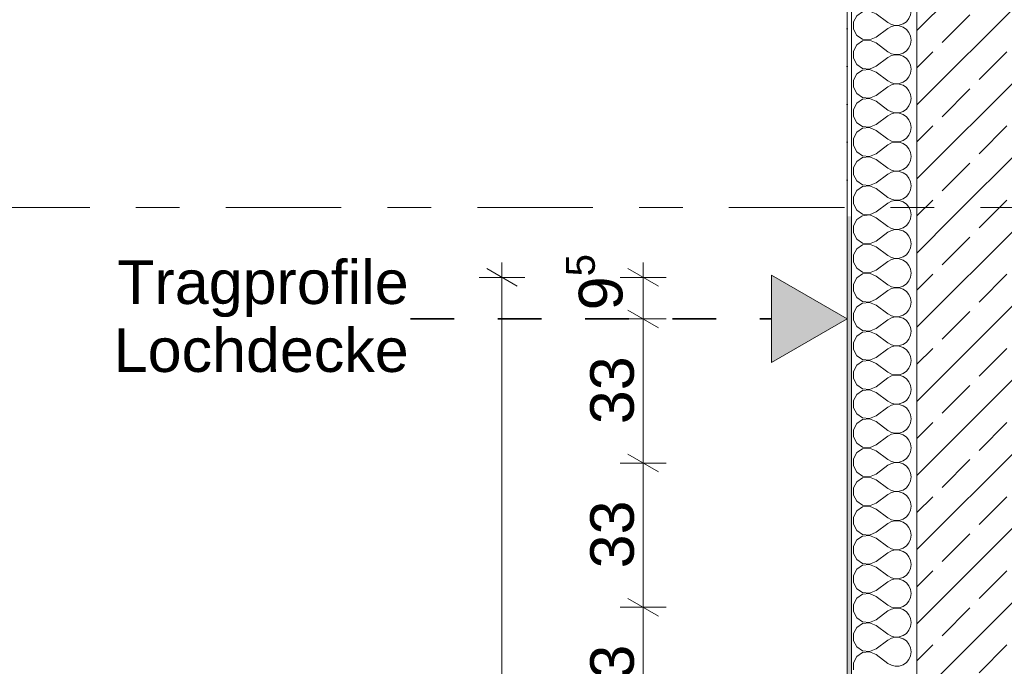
# Model space of a CAD drawing. Header units: metres. Extents: x -3.6 to 84.5, y -11 to 16.8.
# Tile 10 of 256: x -2.1 to 0.2, y 4.3 to 5.8. Entities that reach past the tile are written whole.
import ezdxf

# ---------------------------------------------------------------- set-up
doc = ezdxf.new("R2010")
doc.units = ezdxf.units.M
doc.header["$MEASUREMENT"] = 0
doc.linetypes.add('Achse', pattern=[0.2, 0.1, -0.05, 0, -0.05])
doc.linetypes.add('Strichlinie doppelt', pattern=[0.546806, 0.264583, -0.105833, 0.070556, -0.105833])
for name, color, linetype in [('154 - Bemaßung_ Beschriftung.Ausbau - Deckenspiegel', 7, 'Continuous'), ('451 - Universal.Achsen Raster', 7, 'Continuous'), ('604 - Struktur.Wand Aussen', 7, 'Continuous'), ('Neubau_154 - Bemaßung_ Beschriftung.Ausbau - Deckenspiegel', 7, 'Continuous'), ('Neubau_651 - Abdeckung.Decke abgehängt_ bekleidet', 7, 'Continuous')]:
    doc.layers.add(name, color=color, linetype=linetype)
doc.styles.add('ERSTELLTER_STIL_2', font='txt')
doc.dimstyles.new('ERSTELLTER_STIL__1', dxfattribs={"dimtxt": 0.1, "dimasz": 0.0532, "dimexe": 0.18, "dimexo": 0.0625, "dimgap": 0, "dimtad": 1, "dimzin": 0, "dimdsep": 46, "dimtxsty": 'ERSTELLTER_STIL_2', "dimblk": 'ARROWHEAD_2', "dimblk1": 'ARROWHEAD_2', "dimblk2": 'ARROWHEAD_2', "dimcen": 0.09, "dimse1": 1, "dimse2": 1, "dimclrd": 7, "dimclre": 7, "dimclrt": 7, "dimazin": 0, "dimtfac": 1, "dimtdec": 4, "dimtmove": 0, "dimatfit": 3, "dimfxl": 1, "dimtolj": 1, "dimtzin": 0, "dimarcsym": 0})
doc.dimstyles.new('ERSTELLTER_STIL__3', dxfattribs={"dimtxt": 0.1, "dimasz": 0.0532, "dimexe": 0.18, "dimexo": 0.0625, "dimgap": 0, "dimtad": 1, "dimzin": 0, "dimdsep": 46, "dimtxsty": 'ERSTELLTER_STIL_2', "dimblk": 'ARROWHEAD_2', "dimblk1": 'ARROWHEAD_2', "dimblk2": 'ARROWHEAD_2', "dimcen": 0.09, "dimse1": 1, "dimse2": 1, "dimclrd": 7, "dimclre": 7, "dimclrt": 7, "dimazin": 0, "dimtfac": 1, "dimtdec": 4, "dimtmove": 2, "dimatfit": 3, "dimfxl": 1, "dimtolj": 1, "dimtzin": 0, "dimarcsym": 0})
pattern_1 = [(0, (0, 0), (0, 0.0866025), [0, -0.05]), (0, (0.025, 0.0433), (0, 0.0866025), [0, -0.05])]
pattern_2 = [(45, (0, 0), (-0.0848528, 0.0848528), []), (45, (-0.04243, 0.04243), (-0.0848528, 0.0848528), [0.09, -0.03])]

# ---------------------------------------------------------------- blocks, each defined once
blk = doc.blocks.new('*X15')
at = {"layer": '604 - Struktur.Wand Aussen', "color": 7, "linetype": 'Continuous', "lineweight": 5}
for p, q in [((-0.1416, 5.33), (-0.153, 5.3224)), ((-0.1083, 5.3267), (-0.1162, 5.33)), ((-0.1083, 5.3267), (-0.0817, 5.3067)), ((-0.0333, 5.3158), (-0.0296, 5.3242)), ((-0.0296, 5.3242), (-0.0288, 5.33)), ((-0.153, 5.3224), (-0.1607, 5.3081)), ((-0.1607, 5.3081), (-0.1607, 5.2919)), ((-0.0817, 5.3067), (-0.0736, 5.3022)), ((-0.0736, 5.3022), (-0.0647, 5.3001)), ((-0.0555, 5.3006), (-0.0468, 5.3035)), ((-0.0468, 5.3035), (-0.0392, 5.3087)), ((-0.0392, 5.3087), (-0.0333, 5.3158)), ((-0.1607, 5.2919), (-0.153, 5.2776)), ((-0.1083, 5.2733), (-0.0817, 5.2933)), ((-0.0736, 5.2978), (-0.0817, 5.2933)), ((-0.0647, 5.2999), (-0.0736, 5.2978)), ((-0.0647, 5.3001), (-0.0555, 5.3006)), ((-0.0555, 5.2994), (-0.0647, 5.2999)), ((-0.0468, 5.2965), (-0.0555, 5.2994)), ((-0.0392, 5.2913), (-0.0468, 5.2965)), ((-0.0333, 5.2842), (-0.0392, 5.2913)), ((-0.0296, 5.2758), (-0.0333, 5.2842)), ((-0.153, 5.2558), (-0.1607, 5.2415)), ((-0.153, 5.2776), (-0.1395, 5.2686)), ((-0.1395, 5.2648), (-0.153, 5.2558)), ((-0.1395, 5.2686), (-0.1233, 5.267)), ((-0.1233, 5.2663), (-0.1395, 5.2648)), ((-0.1233, 5.267), (-0.1083, 5.2733)), ((-0.1083, 5.26), (-0.1233, 5.2663)), ((-0.1083, 5.26), (-0.0817, 5.24)), ((-0.0333, 5.2491), (-0.0296, 5.2576)), ((-0.0283, 5.2667), (-0.0296, 5.2758)), ((-0.0296, 5.2576), (-0.0283, 5.2667)), ((-0.1607, 5.2415), (-0.1607, 5.2252)), ((-0.0817, 5.24), (-0.0736, 5.2355)), ((-0.0736, 5.2355), (-0.0647, 5.2335)), ((-0.0647, 5.2332), (-0.0736, 5.2311)), ((-0.0647, 5.2335), (-0.0555, 5.2339)), ((-0.0555, 5.2328), (-0.0647, 5.2332)), ((-0.0555, 5.2339), (-0.0468, 5.2369)), ((-0.0468, 5.2369), (-0.0392, 5.2421)), ((-0.0392, 5.2421), (-0.0333, 5.2491)), ((-0.1607, 5.2252), (-0.153, 5.2109)), ((-0.153, 5.2109), (-0.1395, 5.2019)), ((-0.1083, 5.2067), (-0.0817, 5.2267)), ((-0.0736, 5.2311), (-0.0817, 5.2267)), ((-0.0468, 5.2298), (-0.0555, 5.2328)), ((-0.0392, 5.2246), (-0.0468, 5.2298)), ((-0.0333, 5.2175), (-0.0392, 5.2246)), ((-0.0296, 5.2091), (-0.0333, 5.2175)), ((-0.153, 5.1891), (-0.1607, 5.1748)), ((-0.1395, 5.1981), (-0.153, 5.1891)), ((-0.1395, 5.2019), (-0.1233, 5.2004)), ((-0.1233, 5.1996), (-0.1395, 5.1981)), ((-0.1233, 5.2004), (-0.1083, 5.2067)), ((-0.1083, 5.1933), (-0.1233, 5.1996)), ((-0.1083, 5.1933), (-0.0817, 5.1733)), ((-0.0333, 5.1825), (-0.0296, 5.1909)), ((-0.0283, 5.2), (-0.0296, 5.2091)), ((-0.0296, 5.1909), (-0.0283, 5.2)), ((-0.1607, 5.1748), (-0.1607, 5.1585)), ((-0.0817, 5.1733), (-0.0736, 5.1689)), ((-0.0736, 5.1689), (-0.0647, 5.1668)), ((-0.0647, 5.1665), (-0.0736, 5.1645)), ((-0.0647, 5.1668), (-0.0555, 5.1672)), ((-0.0555, 5.1661), (-0.0647, 5.1665)), ((-0.0555, 5.1672), (-0.0468, 5.1702)), ((-0.0468, 5.1631), (-0.0555, 5.1661)), ((-0.0468, 5.1702), (-0.0392, 5.1754)), ((-0.0392, 5.1754), (-0.0333, 5.1825)), ((-0.1607, 5.1585), (-0.153, 5.1442)), ((-0.153, 5.1442), (-0.1395, 5.1352)), ((-0.1083, 5.14), (-0.0817, 5.16)), ((-0.0736, 5.1645), (-0.0817, 5.16)), ((-0.0392, 5.1579), (-0.0468, 5.1631)), ((-0.0333, 5.1509), (-0.0392, 5.1579)), ((-0.0296, 5.1424), (-0.0333, 5.1509)), ((-0.153, 5.1224), (-0.1607, 5.1081)), ((-0.1395, 5.1314), (-0.153, 5.1224)), ((-0.1395, 5.1352), (-0.1233, 5.1337)), ((-0.1233, 5.133), (-0.1395, 5.1314)), ((-0.1233, 5.1337), (-0.1083, 5.14)), ((-0.1083, 5.1267), (-0.1233, 5.133)), ((-0.1083, 5.1267), (-0.0817, 5.1067)), ((-0.0333, 5.1158), (-0.0296, 5.1242)), ((-0.0283, 5.1333), (-0.0296, 5.1424)), ((-0.0296, 5.1242), (-0.0283, 5.1333)), ((-0.1607, 5.1081), (-0.1607, 5.0919)), ((-0.0817, 5.1067), (-0.0736, 5.1022)), ((-0.0736, 5.0978), (-0.0817, 5.0933)), ((-0.0736, 5.1022), (-0.0647, 5.1001)), ((-0.0647, 5.0999), (-0.0736, 5.0978)), ((-0.0647, 5.1001), (-0.0555, 5.1006)), ((-0.0555, 5.0994), (-0.0647, 5.0999)), ((-0.0555, 5.1006), (-0.0468, 5.1035)), ((-0.0468, 5.0965), (-0.0555, 5.0994)), ((-0.0468, 5.1035), (-0.0392, 5.1087)), ((-0.0392, 5.1087), (-0.0333, 5.1158)), ((-0.1607, 5.0919), (-0.153, 5.0776)), ((-0.153, 5.0776), (-0.1395, 5.0686)), ((-0.1083, 5.0733), (-0.0817, 5.0933)), ((-0.0392, 5.0913), (-0.0468, 5.0965)), ((-0.0333, 5.0842), (-0.0392, 5.0913)), ((-0.0296, 5.0758), (-0.0333, 5.0842)), ((-0.0283, 5.0667), (-0.0296, 5.0758)), ((-0.153, 5.0558), (-0.1607, 5.0415)), ((-0.1395, 5.0648), (-0.153, 5.0558)), ((-0.1395, 5.0686), (-0.1233, 5.067)), ((-0.1233, 5.0663), (-0.1395, 5.0648)), ((-0.1233, 5.067), (-0.1083, 5.0733)), ((-0.1083, 5.06), (-0.1233, 5.0663)), ((-0.1083, 5.06), (-0.0817, 5.04)), ((-0.0333, 5.0491), (-0.0296, 5.0576)), ((-0.0296, 5.0576), (-0.0283, 5.0667)), ((-0.1607, 5.0415), (-0.1607, 5.0252)), ((-0.0817, 5.04), (-0.0736, 5.0355)), ((-0.0736, 5.0311), (-0.0817, 5.0267)), ((-0.0736, 5.0355), (-0.0647, 5.0335)), ((-0.0647, 5.0332), (-0.0736, 5.0311)), ((-0.0647, 5.0335), (-0.0555, 5.0339)), ((-0.0555, 5.0328), (-0.0647, 5.0332)), ((-0.0555, 5.0339), (-0.0468, 5.0369)), ((-0.0468, 5.0298), (-0.0555, 5.0328)), ((-0.0468, 5.0369), (-0.0392, 5.0421)), ((-0.0392, 5.0421), (-0.0333, 5.0491)), ((-0.1607, 5.0252), (-0.153, 5.0109)), ((-0.153, 5.0109), (-0.1395, 5.0019)), ((-0.1083, 5.0067), (-0.0817, 5.0267)), ((-0.0392, 5.0246), (-0.0468, 5.0298)), ((-0.0333, 5.0175), (-0.0392, 5.0246)), ((-0.0296, 5.0091), (-0.0333, 5.0175)), ((-0.0283, 5), (-0.0296, 5.0091)), ((-0.153, 4.9891), (-0.1607, 4.9748)), ((-0.1395, 4.9981), (-0.153, 4.9891)), ((-0.1395, 5.0019), (-0.1233, 5.0004)), ((-0.1233, 4.9996), (-0.1395, 4.9981)), ((-0.1233, 5.0004), (-0.1083, 5.0067)), ((-0.1083, 4.9933), (-0.1233, 4.9996)), ((-0.1083, 4.9933), (-0.0817, 4.9733)), ((-0.0333, 4.9825), (-0.0296, 4.9909)), ((-0.0296, 4.9909), (-0.0283, 5)), ((-0.1607, 4.9748), (-0.1607, 4.9585)), ((-0.0817, 4.9733), (-0.0736, 4.9689)), ((-0.0736, 4.9645), (-0.0817, 4.96)), ((-0.0736, 4.9689), (-0.0647, 4.9668)), ((-0.0647, 4.9665), (-0.0736, 4.9645)), ((-0.0647, 4.9668), (-0.0555, 4.9672)), ((-0.0555, 4.9661), (-0.0647, 4.9665)), ((-0.0555, 4.9672), (-0.0468, 4.9702)), ((-0.0468, 4.9631), (-0.0555, 4.9661)), ((-0.0468, 4.9702), (-0.0392, 4.9754)), ((-0.0392, 4.9579), (-0.0468, 4.9631)), ((-0.0392, 4.9754), (-0.0333, 4.9825)), ((-0.1607, 4.9585), (-0.153, 4.9442)), ((-0.153, 4.9442), (-0.1395, 4.9352)), ((-0.1233, 4.9337), (-0.1083, 4.94)), ((-0.1083, 4.94), (-0.0817, 4.96)), ((-0.0333, 4.9509), (-0.0392, 4.9579)), ((-0.0296, 4.9424), (-0.0333, 4.9509)), ((-0.0283, 4.9333), (-0.0296, 4.9424)), ((-0.153, 4.9224), (-0.1607, 4.9081)), ((-0.1395, 4.9314), (-0.153, 4.9224)), ((-0.1395, 4.9352), (-0.1233, 4.9337)), ((-0.1233, 4.933), (-0.1395, 4.9314)), ((-0.1083, 4.9267), (-0.1233, 4.933)), ((-0.1083, 4.9267), (-0.0817, 4.9067)), ((-0.0333, 4.9158), (-0.0296, 4.9242)), ((-0.0296, 4.9242), (-0.0283, 4.9333)), ((-0.1607, 4.9081), (-0.1607, 4.8919)), ((-0.0817, 4.9067), (-0.0736, 4.9022)), ((-0.0736, 4.8978), (-0.0817, 4.8933)), ((-0.0736, 4.9022), (-0.0647, 4.9001)), ((-0.0647, 4.8999), (-0.0736, 4.8978)), ((-0.0647, 4.9001), (-0.0555, 4.9006)), ((-0.0555, 4.8994), (-0.0647, 4.8999)), ((-0.0555, 4.9006), (-0.0468, 4.9035)), ((-0.0468, 4.8965), (-0.0555, 4.8994)), ((-0.0468, 4.9035), (-0.0392, 4.9087)), ((-0.0392, 4.8913), (-0.0468, 4.8965)), ((-0.0392, 4.9087), (-0.0333, 4.9158)), ((-0.1607, 4.8919), (-0.153, 4.8776)), ((-0.153, 4.8776), (-0.1395, 4.8686)), ((-0.1233, 4.867), (-0.1083, 4.8733)), ((-0.1083, 4.8733), (-0.0817, 4.8933)), ((-0.0333, 4.8842), (-0.0392, 4.8913)), ((-0.0296, 4.8758), (-0.0333, 4.8842)), ((-0.0283, 4.8667), (-0.0296, 4.8758)), ((-0.153, 4.8558), (-0.1607, 4.8415)), ((-0.1395, 4.8648), (-0.153, 4.8558)), ((-0.1395, 4.8686), (-0.1233, 4.867)), ((-0.1233, 4.8663), (-0.1395, 4.8648)), ((-0.1083, 4.86), (-0.1233, 4.8663)), ((-0.1083, 4.86), (-0.0817, 4.84)), ((-0.0333, 4.8491), (-0.0296, 4.8576)), ((-0.0296, 4.8576), (-0.0283, 4.8667)), ((-0.1607, 4.8415), (-0.1607, 4.8252)), ((-0.0817, 4.84), (-0.0736, 4.8355)), ((-0.0736, 4.8311), (-0.0817, 4.8267)), ((-0.0736, 4.8355), (-0.0647, 4.8335)), ((-0.0647, 4.8332), (-0.0736, 4.8311)), ((-0.0647, 4.8335), (-0.0555, 4.8339)), ((-0.0555, 4.8328), (-0.0647, 4.8332)), ((-0.0555, 4.8339), (-0.0468, 4.8369)), ((-0.0468, 4.8298), (-0.0555, 4.8328)), ((-0.0468, 4.8369), (-0.0392, 4.8421)), ((-0.0392, 4.8246), (-0.0468, 4.8298)), ((-0.0392, 4.8421), (-0.0333, 4.8491)), ((-0.1607, 4.8252), (-0.153, 4.8109)), ((-0.153, 4.8109), (-0.1395, 4.8019)), ((-0.1233, 4.8004), (-0.1083, 4.8067)), ((-0.1083, 4.8067), (-0.0817, 4.8267)), ((-0.0333, 4.8175), (-0.0392, 4.8246)), ((-0.0296, 4.8091), (-0.0333, 4.8175)), ((-0.0283, 4.8), (-0.0296, 4.8091)), ((-0.153, 4.7891), (-0.1607, 4.7748)), ((-0.1395, 4.7981), (-0.153, 4.7891)), ((-0.1395, 4.8019), (-0.1233, 4.8004)), ((-0.1233, 4.7996), (-0.1395, 4.7981)), ((-0.1083, 4.7933), (-0.1233, 4.7996)), ((-0.1083, 4.7933), (-0.0817, 4.7733)), ((-0.0392, 4.7754), (-0.0333, 4.7825)), ((-0.0333, 4.7825), (-0.0296, 4.7909)), ((-0.0296, 4.7909), (-0.0283, 4.8)), ((-0.1607, 4.7748), (-0.1607, 4.7585)), ((-0.1083, 4.74), (-0.0817, 4.76)), ((-0.0817, 4.7733), (-0.0736, 4.7689)), ((-0.0736, 4.7645), (-0.0817, 4.76)), ((-0.0736, 4.7689), (-0.0647, 4.7668)), ((-0.0647, 4.7665), (-0.0736, 4.7645)), ((-0.0647, 4.7668), (-0.0555, 4.7672)), ((-0.0555, 4.7661), (-0.0647, 4.7665)), ((-0.0555, 4.7672), (-0.0468, 4.7702)), ((-0.0468, 4.7631), (-0.0555, 4.7661)), ((-0.0468, 4.7702), (-0.0392, 4.7754)), ((-0.0392, 4.7579), (-0.0468, 4.7631)), ((-0.1607, 4.7585), (-0.153, 4.7442)), ((-0.153, 4.7442), (-0.1395, 4.7352)), ((-0.1233, 4.7337), (-0.1083, 4.74)), ((-0.0333, 4.7509), (-0.0392, 4.7579)), ((-0.0296, 4.7424), (-0.0333, 4.7509)), ((-0.0283, 4.7333), (-0.0296, 4.7424)), ((-0.153, 4.7224), (-0.1607, 4.7081)), ((-0.1395, 4.7314), (-0.153, 4.7224)), ((-0.1395, 4.7352), (-0.1233, 4.7337)), ((-0.1233, 4.733), (-0.1395, 4.7314)), ((-0.1083, 4.7267), (-0.1233, 4.733)), ((-0.1083, 4.7267), (-0.0817, 4.7067)), ((-0.0392, 4.7087), (-0.0333, 4.7158)), ((-0.0333, 4.7158), (-0.0296, 4.7242)), ((-0.0296, 4.7242), (-0.0283, 4.7333)), ((-0.1607, 4.7081), (-0.1607, 4.6919)), ((-0.1607, 4.6919), (-0.153, 4.6776)), ((-0.1083, 4.6733), (-0.0817, 4.6933)), ((-0.0817, 4.7067), (-0.0736, 4.7022)), ((-0.0736, 4.6978), (-0.0817, 4.6933)), ((-0.0736, 4.7022), (-0.0647, 4.7001)), ((-0.0647, 4.6999), (-0.0736, 4.6978)), ((-0.0647, 4.7001), (-0.0555, 4.7006)), ((-0.0555, 4.6994), (-0.0647, 4.6999)), ((-0.0555, 4.7006), (-0.0468, 4.7035)), ((-0.0468, 4.6965), (-0.0555, 4.6994)), ((-0.0468, 4.7035), (-0.0392, 4.7087)), ((-0.0392, 4.6913), (-0.0468, 4.6965)), ((-0.153, 4.6776), (-0.1395, 4.6686)), ((-0.1233, 4.667), (-0.1083, 4.6733)), ((-0.0333, 4.6842), (-0.0392, 4.6913)), ((-0.0296, 4.6758), (-0.0333, 4.6842)), ((-0.0283, 4.6667), (-0.0296, 4.6758)), ((-0.153, 4.6558), (-0.1607, 4.6415)), ((-0.1395, 4.6648), (-0.153, 4.6558)), ((-0.1395, 4.6686), (-0.1233, 4.667)), ((-0.1233, 4.6663), (-0.1395, 4.6648)), ((-0.1083, 4.66), (-0.1233, 4.6663)), ((-0.1083, 4.66), (-0.0817, 4.64)), ((-0.0392, 4.6421), (-0.0333, 4.6491)), ((-0.0333, 4.6491), (-0.0296, 4.6576)), ((-0.0296, 4.6576), (-0.0283, 4.6667)), ((-0.1607, 4.6415), (-0.1607, 4.6252)), ((-0.1607, 4.6252), (-0.153, 4.6109)), ((-0.1083, 4.6067), (-0.0817, 4.6267)), ((-0.0817, 4.64), (-0.0736, 4.6355)), ((-0.0736, 4.6311), (-0.0817, 4.6267)), ((-0.0736, 4.6355), (-0.0647, 4.6335)), ((-0.0647, 4.6332), (-0.0736, 4.6311)), ((-0.0647, 4.6335), (-0.0555, 4.6339)), ((-0.0555, 4.6328), (-0.0647, 4.6332)), ((-0.0555, 4.6339), (-0.0468, 4.6369)), ((-0.0468, 4.6298), (-0.0555, 4.6328)), ((-0.0468, 4.6369), (-0.0392, 4.6421)), ((-0.0392, 4.6246), (-0.0468, 4.6298)), ((-0.0333, 4.6175), (-0.0392, 4.6246)), ((-0.153, 4.6109), (-0.1395, 4.6019)), ((-0.1395, 4.6019), (-0.1233, 4.6004)), ((-0.1233, 4.6004), (-0.1083, 4.6067)), ((-0.0296, 4.6091), (-0.0333, 4.6175)), ((-0.0283, 4.6), (-0.0296, 4.6091)), ((-0.153, 4.5891), (-0.1607, 4.5748)), ((-0.1395, 4.5981), (-0.153, 4.5891)), ((-0.1233, 4.5996), (-0.1395, 4.5981)), ((-0.1083, 4.5933), (-0.1233, 4.5996)), ((-0.1083, 4.5933), (-0.0817, 4.5733)), ((-0.0392, 4.5754), (-0.0333, 4.5825)), ((-0.0333, 4.5825), (-0.0296, 4.5909)), ((-0.0296, 4.5909), (-0.0283, 4.6)), ((-0.1607, 4.5748), (-0.1607, 4.5585)), ((-0.1607, 4.5585), (-0.153, 4.5442)), ((-0.1083, 4.54), (-0.0817, 4.56)), ((-0.0817, 4.5733), (-0.0736, 4.5689)), ((-0.0736, 4.5645), (-0.0817, 4.56)), ((-0.0736, 4.5689), (-0.0647, 4.5668)), ((-0.0647, 4.5665), (-0.0736, 4.5645)), ((-0.0647, 4.5668), (-0.0555, 4.5672)), ((-0.0555, 4.5661), (-0.0647, 4.5665)), ((-0.0555, 4.5672), (-0.0468, 4.5702)), ((-0.0468, 4.5631), (-0.0555, 4.5661)), ((-0.0468, 4.5702), (-0.0392, 4.5754)), ((-0.0392, 4.5579), (-0.0468, 4.5631)), ((-0.0333, 4.5509), (-0.0392, 4.5579)), ((-0.153, 4.5442), (-0.1395, 4.5352)), ((-0.1395, 4.5352), (-0.1233, 4.5337)), ((-0.1233, 4.5337), (-0.1083, 4.54)), ((-0.0296, 4.5424), (-0.0333, 4.5509)), ((-0.0283, 4.5333), (-0.0296, 4.5424)), ((-0.153, 4.5224), (-0.1607, 4.5081)), ((-0.1395, 4.5314), (-0.153, 4.5224)), ((-0.1233, 4.533), (-0.1395, 4.5314)), ((-0.1083, 4.5267), (-0.1233, 4.533)), ((-0.1083, 4.5267), (-0.0817, 4.5067)), ((-0.0392, 4.5087), (-0.0333, 4.5158)), ((-0.0333, 4.5158), (-0.0296, 4.5242)), ((-0.0296, 4.5242), (-0.0283, 4.5333)), ((-0.1607, 4.5081), (-0.1607, 4.4919)), ((-0.1607, 4.4919), (-0.153, 4.4776)), ((-0.1083, 4.4733), (-0.0817, 4.4933)), ((-0.0817, 4.5067), (-0.0736, 4.5022)), ((-0.0736, 4.4978), (-0.0817, 4.4933)), ((-0.0736, 4.5022), (-0.0647, 4.5001)), ((-0.0647, 4.4999), (-0.0736, 4.4978)), ((-0.0647, 4.5001), (-0.0555, 4.5006)), ((-0.0555, 4.4994), (-0.0647, 4.4999)), ((-0.0555, 4.5006), (-0.0468, 4.5035)), ((-0.0468, 4.4965), (-0.0555, 4.4994)), ((-0.0468, 4.5035), (-0.0392, 4.5087)), ((-0.0392, 4.4913), (-0.0468, 4.4965)), ((-0.0333, 4.4842), (-0.0392, 4.4913)), ((-0.153, 4.4776), (-0.1395, 4.4686)), ((-0.1395, 4.4686), (-0.1233, 4.467)), ((-0.1233, 4.4663), (-0.1395, 4.4648)), ((-0.1233, 4.467), (-0.1083, 4.4733)), ((-0.1083, 4.46), (-0.1233, 4.4663)), ((-0.0296, 4.4758), (-0.0333, 4.4842)), ((-0.0283, 4.4667), (-0.0296, 4.4758)), ((-0.0296, 4.4576), (-0.0283, 4.4667)), ((-0.153, 4.4558), (-0.1607, 4.4415)), ((-0.1395, 4.4648), (-0.153, 4.4558)), ((-0.1083, 4.46), (-0.0817, 4.44)), ((-0.0392, 4.4421), (-0.0333, 4.4491)), ((-0.0333, 4.4491), (-0.0296, 4.4576)), ((-0.1607, 4.4415), (-0.1607, 4.4252)), ((-0.1607, 4.4252), (-0.153, 4.4109)), ((-0.1083, 4.4067), (-0.0817, 4.4267)), ((-0.0817, 4.44), (-0.0736, 4.4355)), ((-0.0736, 4.4311), (-0.0817, 4.4267)), ((-0.0736, 4.4355), (-0.0647, 4.4335)), ((-0.0647, 4.4332), (-0.0736, 4.4311)), ((-0.0647, 4.4335), (-0.0555, 4.4339)), ((-0.0555, 4.4328), (-0.0647, 4.4332)), ((-0.0555, 4.4339), (-0.0468, 4.4369)), ((-0.0468, 4.4298), (-0.0555, 4.4328)), ((-0.0468, 4.4369), (-0.0392, 4.4421)), ((-0.0392, 4.4246), (-0.0468, 4.4298)), ((-0.0333, 4.4175), (-0.0392, 4.4246)), ((-0.153, 4.4109), (-0.1395, 4.4019)), ((-0.1395, 4.4019), (-0.1233, 4.4004)), ((-0.1233, 4.3996), (-0.1395, 4.3981)), ((-0.1233, 4.4004), (-0.1083, 4.4067)), ((-0.1083, 4.3933), (-0.1233, 4.3996)), ((-0.0296, 4.4091), (-0.0333, 4.4175)), ((-0.0283, 4.4), (-0.0296, 4.4091)), ((-0.0296, 4.3909), (-0.0283, 4.4)), ((-0.153, 4.3891), (-0.1607, 4.3748)), ((-0.1395, 4.3981), (-0.153, 4.3891)), ((-0.1083, 4.3933), (-0.0817, 4.3733)), ((-0.0392, 4.3754), (-0.0333, 4.3825)), ((-0.0333, 4.3825), (-0.0296, 4.3909)), ((-0.1607, 4.3748), (-0.1607, 4.3585)), ((-0.1607, 4.3585), (-0.153, 4.3442)), ((-0.1083, 4.34), (-0.0817, 4.36)), ((-0.0817, 4.3733), (-0.0736, 4.3689)), ((-0.0736, 4.3645), (-0.0817, 4.36)), ((-0.0736, 4.3689), (-0.0647, 4.3668)), ((-0.0647, 4.3665), (-0.0736, 4.3645)), ((-0.0647, 4.3668), (-0.0555, 4.3672)), ((-0.0555, 4.3661), (-0.0647, 4.3665)), ((-0.0555, 4.3672), (-0.0468, 4.3702)), ((-0.0468, 4.3631), (-0.0555, 4.3661)), ((-0.0468, 4.3702), (-0.0392, 4.3754)), ((-0.0392, 4.3579), (-0.0468, 4.3631)), ((-0.0333, 4.3509), (-0.0392, 4.3579)), ((-0.153, 4.3442), (-0.1395, 4.3352)), ((-0.1395, 4.3314), (-0.153, 4.3224)), ((-0.1395, 4.3352), (-0.1233, 4.3337)), ((-0.1233, 4.333), (-0.1395, 4.3314)), ((-0.1233, 4.3337), (-0.1083, 4.34)), ((-0.1083, 4.3267), (-0.1233, 4.333)), ((-0.0296, 4.3424), (-0.0333, 4.3509)), ((-0.0283, 4.3333), (-0.0296, 4.3424)), ((-0.0296, 4.3242), (-0.0283, 4.3333)), ((-0.153, 4.3224), (-0.1607, 4.3081)), ((-0.1083, 4.3267), (-0.0817, 4.3067)), ((-0.0468, 4.3035), (-0.0392, 4.3087)), ((-0.0392, 4.3087), (-0.0333, 4.3158)), ((-0.0333, 4.3158), (-0.0296, 4.3242)), ((-0.1607, 4.3081), (-0.1607, 4.2919)), ((-0.0817, 4.3067), (-0.0736, 4.3022)), ((-0.0736, 4.3022), (-0.0647, 4.3001)), ((-0.0647, 4.3001), (-0.0555, 4.3006)), ((-0.0555, 4.3006), (-0.0468, 4.3035))]:
    blk.add_line(p, q, dxfattribs=at)
blk = doc.blocks.new('*X20')
at = {"layer": '604 - Struktur.Wand Aussen', "color": 7, "linetype": 'Continuous', "lineweight": 5}
for p, q in [((-0.1607, 6.105), (-0.1607, 6.0919)), ((-0.1607, 6.0919), (-0.153, 6.0776)), ((-0.1083, 6.0733), (-0.0817, 6.0933)), ((-0.0736, 6.0978), (-0.0817, 6.0933)), ((-0.0787, 6.105), (-0.0736, 6.1022)), ((-0.0736, 6.1022), (-0.0647, 6.1001)), ((-0.0647, 6.0999), (-0.0736, 6.0978)), ((-0.0647, 6.1001), (-0.0555, 6.1006)), ((-0.0555, 6.0994), (-0.0647, 6.0999)), ((-0.0555, 6.1006), (-0.0468, 6.1035)), ((-0.0468, 6.0965), (-0.0555, 6.0994)), ((-0.0468, 6.1035), (-0.0446, 6.105)), ((-0.0392, 6.0913), (-0.0468, 6.0965)), ((-0.0333, 6.0842), (-0.0392, 6.0913)), ((-0.153, 6.0776), (-0.1395, 6.0686)), ((-0.1395, 6.0686), (-0.1233, 6.067)), ((-0.1233, 6.067), (-0.1083, 6.0733)), ((-0.0296, 6.0758), (-0.0333, 6.0842)), ((-0.0283, 6.0667), (-0.0296, 6.0758)), ((-0.153, 6.0558), (-0.1607, 6.0415)), ((-0.1395, 6.0648), (-0.153, 6.0558)), ((-0.1233, 6.0663), (-0.1395, 6.0648)), ((-0.1083, 6.06), (-0.1233, 6.0663)), ((-0.1083, 6.06), (-0.0817, 6.04)), ((-0.0392, 6.0421), (-0.0333, 6.0491)), ((-0.0333, 6.0491), (-0.0296, 6.0576)), ((-0.0296, 6.0576), (-0.0283, 6.0667)), ((-0.1607, 6.0415), (-0.1607, 6.0252)), ((-0.1607, 6.0252), (-0.153, 6.0109)), ((-0.1083, 6.0067), (-0.0817, 6.0267)), ((-0.0817, 6.04), (-0.0736, 6.0355)), ((-0.0736, 6.0311), (-0.0817, 6.0267)), ((-0.0736, 6.0355), (-0.0647, 6.0335)), ((-0.0647, 6.0332), (-0.0736, 6.0311)), ((-0.0647, 6.0335), (-0.0555, 6.0339)), ((-0.0555, 6.0328), (-0.0647, 6.0332)), ((-0.0555, 6.0339), (-0.0468, 6.0369)), ((-0.0468, 6.0298), (-0.0555, 6.0328)), ((-0.0468, 6.0369), (-0.0392, 6.0421)), ((-0.0392, 6.0246), (-0.0468, 6.0298)), ((-0.0333, 6.0175), (-0.0392, 6.0246)), ((-0.153, 6.0109), (-0.1395, 6.0019)), ((-0.1395, 6.0019), (-0.1233, 6.0004)), ((-0.1233, 6.0004), (-0.1083, 6.0067)), ((-0.0296, 6.0091), (-0.0333, 6.0175)), ((-0.0283, 6), (-0.0296, 6.0091)), ((-0.0296, 5.9909), (-0.0283, 6)), ((-0.153, 5.9891), (-0.1607, 5.9748)), ((-0.1395, 5.9981), (-0.153, 5.9891)), ((-0.1233, 5.9996), (-0.1395, 5.9981)), ((-0.1083, 5.9933), (-0.1233, 5.9996)), ((-0.1083, 5.9933), (-0.0817, 5.9733)), ((-0.0392, 5.9754), (-0.0333, 5.9825)), ((-0.0333, 5.9825), (-0.0296, 5.9909)), ((-0.1607, 5.9748), (-0.1607, 5.9585)), ((-0.1607, 5.9585), (-0.153, 5.9442)), ((-0.1083, 5.94), (-0.0817, 5.96)), ((-0.0817, 5.9733), (-0.0736, 5.9689)), ((-0.0736, 5.9645), (-0.0817, 5.96)), ((-0.0736, 5.9689), (-0.0647, 5.9668)), ((-0.0647, 5.9665), (-0.0736, 5.9645)), ((-0.0647, 5.9668), (-0.0555, 5.9672)), ((-0.0555, 5.9661), (-0.0647, 5.9665)), ((-0.0555, 5.9672), (-0.0468, 5.9702)), ((-0.0468, 5.9631), (-0.0555, 5.9661)), ((-0.0468, 5.9702), (-0.0392, 5.9754)), ((-0.0392, 5.9579), (-0.0468, 5.9631)), ((-0.0333, 5.9509), (-0.0392, 5.9579)), ((-0.153, 5.9442), (-0.1395, 5.9352)), ((-0.1395, 5.9352), (-0.1233, 5.9337)), ((-0.1233, 5.933), (-0.1395, 5.9314)), ((-0.1233, 5.9337), (-0.1083, 5.94)), ((-0.1083, 5.9267), (-0.1233, 5.933)), ((-0.0296, 5.9424), (-0.0333, 5.9509)), ((-0.0283, 5.9333), (-0.0296, 5.9424)), ((-0.0296, 5.9242), (-0.0283, 5.9333)), ((-0.153, 5.9224), (-0.1607, 5.9081)), ((-0.1395, 5.9314), (-0.153, 5.9224)), ((-0.1083, 5.9267), (-0.0817, 5.9067)), ((-0.0392, 5.9087), (-0.0333, 5.9158)), ((-0.0333, 5.9158), (-0.0296, 5.9242)), ((-0.1607, 5.9081), (-0.1607, 5.8919)), ((-0.1607, 5.8919), (-0.153, 5.8776)), ((-0.1083, 5.8733), (-0.0817, 5.8933)), ((-0.0817, 5.9067), (-0.0736, 5.9022)), ((-0.0736, 5.8978), (-0.0817, 5.8933)), ((-0.0736, 5.9022), (-0.0647, 5.9001)), ((-0.0647, 5.8999), (-0.0736, 5.8978)), ((-0.0647, 5.9001), (-0.0555, 5.9006)), ((-0.0555, 5.8994), (-0.0647, 5.8999)), ((-0.0555, 5.9006), (-0.0468, 5.9035)), ((-0.0468, 5.8965), (-0.0555, 5.8994)), ((-0.0468, 5.9035), (-0.0392, 5.9087)), ((-0.0392, 5.8913), (-0.0468, 5.8965)), ((-0.0333, 5.8842), (-0.0392, 5.8913)), ((-0.153, 5.8776), (-0.1395, 5.8686)), ((-0.1395, 5.8648), (-0.153, 5.8558)), ((-0.1395, 5.8686), (-0.1233, 5.867)), ((-0.1233, 5.8663), (-0.1395, 5.8648)), ((-0.1233, 5.867), (-0.1083, 5.8733)), ((-0.1083, 5.86), (-0.1233, 5.8663)), ((-0.0296, 5.8758), (-0.0333, 5.8842)), ((-0.0283, 5.8667), (-0.0296, 5.8758)), ((-0.0296, 5.8576), (-0.0283, 5.8667)), ((-0.153, 5.8558), (-0.1607, 5.8415)), ((-0.1083, 5.86), (-0.0817, 5.84)), ((-0.0468, 5.8369), (-0.0392, 5.8421)), ((-0.0392, 5.8421), (-0.0333, 5.8491)), ((-0.0333, 5.8491), (-0.0296, 5.8576)), ((-0.1607, 5.8415), (-0.1607, 5.8252)), ((-0.1607, 5.8252), (-0.153, 5.8109)), ((-0.1083, 5.8067), (-0.0817, 5.8267)), ((-0.0817, 5.84), (-0.0736, 5.8355)), ((-0.0736, 5.8311), (-0.0817, 5.8267)), ((-0.0736, 5.8355), (-0.0647, 5.8335)), ((-0.0647, 5.8332), (-0.0736, 5.8311)), ((-0.0647, 5.8335), (-0.0555, 5.8339)), ((-0.0555, 5.8328), (-0.0647, 5.8332)), ((-0.0555, 5.8339), (-0.0468, 5.8369)), ((-0.0468, 5.8298), (-0.0555, 5.8328)), ((-0.0392, 5.8246), (-0.0468, 5.8298)), ((-0.0333, 5.8175), (-0.0392, 5.8246)), ((-0.153, 5.8109), (-0.1395, 5.8019)), ((-0.1395, 5.7981), (-0.153, 5.7891)), ((-0.1395, 5.8019), (-0.1233, 5.8004)), ((-0.1233, 5.7996), (-0.1395, 5.7981)), ((-0.1233, 5.8004), (-0.1083, 5.8067)), ((-0.1083, 5.7933), (-0.1233, 5.7996)), ((-0.0296, 5.8091), (-0.0333, 5.8175)), ((-0.0283, 5.8), (-0.0296, 5.8091)), ((-0.0296, 5.7909), (-0.0283, 5.8)), ((-0.153, 5.7891), (-0.1607, 5.7748)), ((-0.1607, 5.7748), (-0.1607, 5.7585)), ((-0.1083, 5.7933), (-0.0817, 5.7733)), ((-0.0468, 5.7702), (-0.0392, 5.7754)), ((-0.0392, 5.7754), (-0.0333, 5.7825)), ((-0.0333, 5.7825), (-0.0296, 5.7909)), ((-0.1607, 5.7585), (-0.153, 5.7442)), ((-0.1083, 5.74), (-0.0817, 5.76)), ((-0.0817, 5.7733), (-0.0736, 5.7689)), ((-0.0736, 5.7645), (-0.0817, 5.76)), ((-0.0736, 5.7689), (-0.0647, 5.7668)), ((-0.0647, 5.7665), (-0.0736, 5.7645)), ((-0.0647, 5.7668), (-0.0555, 5.7672)), ((-0.0555, 5.7661), (-0.0647, 5.7665)), ((-0.0555, 5.7672), (-0.0468, 5.7702)), ((-0.0468, 5.7631), (-0.0555, 5.7661)), ((-0.0392, 5.7579), (-0.0468, 5.7631)), ((-0.0333, 5.7509), (-0.0392, 5.7579)), ((-0.153, 5.7442), (-0.1395, 5.7352)), ((-0.1395, 5.7314), (-0.153, 5.7224)), ((-0.1395, 5.7352), (-0.1233, 5.7337)), ((-0.1233, 5.733), (-0.1395, 5.7314)), ((-0.1233, 5.7337), (-0.1083, 5.74)), ((-0.1083, 5.7267), (-0.1233, 5.733)), ((-0.0296, 5.7424), (-0.0333, 5.7509)), ((-0.0283, 5.7333), (-0.0296, 5.7424)), ((-0.0296, 5.7242), (-0.0283, 5.7333)), ((-0.153, 5.7224), (-0.1607, 5.7081)), ((-0.1607, 5.7081), (-0.1607, 5.6919)), ((-0.1083, 5.7267), (-0.0817, 5.7067)), ((-0.0468, 5.7035), (-0.0392, 5.7087)), ((-0.0392, 5.7087), (-0.0333, 5.7158)), ((-0.0333, 5.7158), (-0.0296, 5.7242)), ((-0.1607, 5.6919), (-0.153, 5.6776)), ((-0.1083, 5.6733), (-0.0817, 5.6933)), ((-0.0817, 5.7067), (-0.0736, 5.7022)), ((-0.0736, 5.6978), (-0.0817, 5.6933)), ((-0.0736, 5.7022), (-0.0647, 5.7001)), ((-0.0647, 5.6999), (-0.0736, 5.6978)), ((-0.0647, 5.7001), (-0.0555, 5.7006)), ((-0.0555, 5.6994), (-0.0647, 5.6999)), ((-0.0555, 5.7006), (-0.0468, 5.7035)), ((-0.0468, 5.6965), (-0.0555, 5.6994)), ((-0.0392, 5.6913), (-0.0468, 5.6965)), ((-0.0333, 5.6842), (-0.0392, 5.6913)), ((-0.0296, 5.6758), (-0.0333, 5.6842)), ((-0.153, 5.6776), (-0.1395, 5.6686)), ((-0.1395, 5.6648), (-0.153, 5.6558)), ((-0.1395, 5.6686), (-0.1233, 5.667)), ((-0.1233, 5.6663), (-0.1395, 5.6648)), ((-0.1233, 5.667), (-0.1083, 5.6733)), ((-0.1083, 5.66), (-0.1233, 5.6663)), ((-0.0283, 5.6667), (-0.0296, 5.6758)), ((-0.0296, 5.6576), (-0.0283, 5.6667)), ((-0.153, 5.6558), (-0.1607, 5.6415)), ((-0.1607, 5.6415), (-0.1607, 5.6252)), ((-0.1083, 5.66), (-0.0817, 5.64)), ((-0.0817, 5.64), (-0.0736, 5.6355)), ((-0.0468, 5.6369), (-0.0392, 5.6421)), ((-0.0392, 5.6421), (-0.0333, 5.6491)), ((-0.0333, 5.6491), (-0.0296, 5.6576)), ((-0.1607, 5.6252), (-0.153, 5.6109)), ((-0.1083, 5.6067), (-0.0817, 5.6267)), ((-0.0736, 5.6311), (-0.0817, 5.6267)), ((-0.0736, 5.6355), (-0.0647, 5.6335)), ((-0.0647, 5.6332), (-0.0736, 5.6311)), ((-0.0647, 5.6335), (-0.0555, 5.6339)), ((-0.0555, 5.6328), (-0.0647, 5.6332)), ((-0.0555, 5.6339), (-0.0468, 5.6369)), ((-0.0468, 5.6298), (-0.0555, 5.6328)), ((-0.0392, 5.6246), (-0.0468, 5.6298)), ((-0.0333, 5.6175), (-0.0392, 5.6246)), ((-0.0296, 5.6091), (-0.0333, 5.6175)), ((-0.153, 5.6109), (-0.1395, 5.6019)), ((-0.1395, 5.5981), (-0.153, 5.5891)), ((-0.1395, 5.6019), (-0.1233, 5.6004)), ((-0.1233, 5.5996), (-0.1395, 5.5981)), ((-0.1233, 5.6004), (-0.1083, 5.6067)), ((-0.1083, 5.5933), (-0.1233, 5.5996)), ((-0.0283, 5.6), (-0.0296, 5.6091)), ((-0.0296, 5.5909), (-0.0283, 5.6)), ((-0.153, 5.5891), (-0.1607, 5.5748)), ((-0.1607, 5.5748), (-0.1607, 5.5585)), ((-0.1083, 5.5933), (-0.0817, 5.5733)), ((-0.0817, 5.5733), (-0.0736, 5.5689)), ((-0.0468, 5.5702), (-0.0392, 5.5754)), ((-0.0392, 5.5754), (-0.0333, 5.5825)), ((-0.0333, 5.5825), (-0.0296, 5.5909)), ((-0.1607, 5.5585), (-0.153, 5.5442)), ((-0.1083, 5.54), (-0.0817, 5.56)), ((-0.0736, 5.5645), (-0.0817, 5.56)), ((-0.0736, 5.5689), (-0.0647, 5.5668)), ((-0.0647, 5.5665), (-0.0736, 5.5645)), ((-0.0647, 5.5668), (-0.0555, 5.5672)), ((-0.0555, 5.5661), (-0.0647, 5.5665)), ((-0.0555, 5.5672), (-0.0468, 5.5702)), ((-0.0468, 5.5631), (-0.0555, 5.5661)), ((-0.0392, 5.5579), (-0.0468, 5.5631)), ((-0.0333, 5.5509), (-0.0392, 5.5579)), ((-0.0296, 5.5424), (-0.0333, 5.5509)), ((-0.153, 5.5442), (-0.1395, 5.5352)), ((-0.1395, 5.5314), (-0.153, 5.5224)), ((-0.1395, 5.5352), (-0.1233, 5.5337)), ((-0.1233, 5.533), (-0.1395, 5.5314)), ((-0.1233, 5.5337), (-0.1083, 5.54)), ((-0.1083, 5.5267), (-0.1233, 5.533)), ((-0.1083, 5.5267), (-0.0817, 5.5067)), ((-0.0283, 5.5333), (-0.0296, 5.5424)), ((-0.0296, 5.5242), (-0.0283, 5.5333)), ((-0.153, 5.5224), (-0.1607, 5.5081)), ((-0.1607, 5.5081), (-0.1607, 5.4919)), ((-0.0817, 5.5067), (-0.0736, 5.5022)), ((-0.0468, 5.5035), (-0.0392, 5.5087)), ((-0.0392, 5.5087), (-0.0333, 5.5158)), ((-0.0333, 5.5158), (-0.0296, 5.5242)), ((-0.1607, 5.4919), (-0.153, 5.4776)), ((-0.1083, 5.4733), (-0.0817, 5.4933)), ((-0.0736, 5.4978), (-0.0817, 5.4933)), ((-0.0736, 5.5022), (-0.0647, 5.5001)), ((-0.0647, 5.4999), (-0.0736, 5.4978)), ((-0.0647, 5.5001), (-0.0555, 5.5006)), ((-0.0555, 5.4994), (-0.0647, 5.4999)), ((-0.0555, 5.5006), (-0.0468, 5.5035)), ((-0.0468, 5.4965), (-0.0555, 5.4994)), ((-0.0392, 5.4913), (-0.0468, 5.4965)), ((-0.0333, 5.4842), (-0.0392, 5.4913)), ((-0.0296, 5.4758), (-0.0333, 5.4842)), ((-0.153, 5.4776), (-0.1395, 5.4686)), ((-0.1395, 5.4648), (-0.153, 5.4558)), ((-0.1395, 5.4686), (-0.1233, 5.467)), ((-0.1233, 5.4663), (-0.1395, 5.4648)), ((-0.1233, 5.467), (-0.1083, 5.4733)), ((-0.1083, 5.46), (-0.1233, 5.4663)), ((-0.1083, 5.46), (-0.0817, 5.44)), ((-0.0283, 5.4667), (-0.0296, 5.4758)), ((-0.0296, 5.4576), (-0.0283, 5.4667)), ((-0.153, 5.4558), (-0.1607, 5.4415)), ((-0.1607, 5.4415), (-0.1607, 5.4252)), ((-0.0817, 5.44), (-0.0736, 5.4355)), ((-0.0555, 5.4339), (-0.0468, 5.4369)), ((-0.0468, 5.4369), (-0.0392, 5.4421)), ((-0.0392, 5.4421), (-0.0333, 5.4491)), ((-0.0333, 5.4491), (-0.0296, 5.4576)), ((-0.1607, 5.4252), (-0.153, 5.4109)), ((-0.1083, 5.4067), (-0.0817, 5.4267)), ((-0.0736, 5.4311), (-0.0817, 5.4267)), ((-0.0736, 5.4355), (-0.0647, 5.4335)), ((-0.0647, 5.4332), (-0.0736, 5.4311)), ((-0.0647, 5.4335), (-0.0555, 5.4339)), ((-0.0555, 5.4328), (-0.0647, 5.4332)), ((-0.0468, 5.4298), (-0.0555, 5.4328)), ((-0.0392, 5.4246), (-0.0468, 5.4298)), ((-0.0333, 5.4175), (-0.0392, 5.4246)), ((-0.0296, 5.4091), (-0.0333, 5.4175)), ((-0.153, 5.4109), (-0.1395, 5.4019)), ((-0.1395, 5.3981), (-0.153, 5.3891)), ((-0.1395, 5.4019), (-0.1233, 5.4004)), ((-0.1233, 5.3996), (-0.1395, 5.3981)), ((-0.1233, 5.4004), (-0.1083, 5.4067)), ((-0.1083, 5.3933), (-0.1233, 5.3996)), ((-0.1083, 5.3933), (-0.0817, 5.3733)), ((-0.0333, 5.3825), (-0.0296, 5.3909)), ((-0.0283, 5.4), (-0.0296, 5.4091)), ((-0.0296, 5.3909), (-0.0283, 5.4)), ((-0.153, 5.3891), (-0.1607, 5.3748)), ((-0.1607, 5.3748), (-0.1607, 5.3585)), ((-0.0817, 5.3733), (-0.0736, 5.3689)), ((-0.0736, 5.3689), (-0.0647, 5.3668)), ((-0.0555, 5.3672), (-0.0468, 5.3702)), ((-0.0468, 5.3702), (-0.0392, 5.3754)), ((-0.0392, 5.3754), (-0.0333, 5.3825)), ((-0.1607, 5.3585), (-0.153, 5.3442)), ((-0.1083, 5.34), (-0.0817, 5.36)), ((-0.0736, 5.3645), (-0.0817, 5.36)), ((-0.0647, 5.3665), (-0.0736, 5.3645)), ((-0.0647, 5.3668), (-0.0555, 5.3672)), ((-0.0555, 5.3661), (-0.0647, 5.3665)), ((-0.0468, 5.3631), (-0.0555, 5.3661)), ((-0.0392, 5.3579), (-0.0468, 5.3631)), ((-0.0333, 5.3509), (-0.0392, 5.3579)), ((-0.0296, 5.3424), (-0.0333, 5.3509)), ((-0.153, 5.3442), (-0.1395, 5.3352)), ((-0.1395, 5.3314), (-0.1416, 5.33)), ((-0.1395, 5.3352), (-0.1233, 5.3337)), ((-0.1233, 5.333), (-0.1395, 5.3314)), ((-0.1233, 5.3337), (-0.1083, 5.34)), ((-0.1162, 5.33), (-0.1233, 5.333)), ((-0.0283, 5.3333), (-0.0296, 5.3424)), ((-0.0288, 5.33), (-0.0283, 5.3333))]:
    blk.add_line(p, q, dxfattribs=at)
blk = doc.blocks.new('*D431')
at = {"layer": '154 - Bemaßung_ Beschriftung.Ausbau - Deckenspiegel', "color": 7, "linetype": 'Continuous', "lineweight": 5}
for p, q in [((-0.6771, 4.4552), (-0.6071, 4.4148)), ((-0.5896, 4.435), (-0.6946, 4.435)), ((-0.6421, 4.105), (-0.6421, 4.435)), ((-0.6771, 4.1252), (-0.6071, 4.0848)), ((-0.5896, 4.105), (-0.6946, 4.105))]:
    blk.add_line(p, q, dxfattribs=at)
at = {"layer": '154 - Bemaßung_ Beschriftung.Ausbau - Deckenspiegel', "color": 7, "lineweight": 5, "insert": (-0.6621, 4.1941), "char_height": 0.1, "attachment_point": 7, "rotation": 90, "style": 'ERSTELLTER_STIL_2'}
blk.add_mtext('\\A1;{\\pql;\\fArial|b0|i0|c0|p38;33}', dxfattribs=at)
blk = doc.blocks.new('ARROWHEAD_2')
at = {"color": 0, "linetype": 'Continuous', "lineweight": 0}
for p, q in [((-0.378, -0.655), (0.378, 0.655)), ((0, 0), (-1, 0))]:
    blk.add_line(p, q, dxfattribs=at)
blk = doc.blocks.new('*D432')
at = {"layer": '154 - Bemaßung_ Beschriftung.Ausbau - Deckenspiegel', "color": 7, "linetype": 'Continuous', "lineweight": 5}
for p, q in [((-0.6771, 4.7852), (-0.6071, 4.7448)), ((-0.5896, 4.765), (-0.6946, 4.765)), ((-0.6421, 4.435), (-0.6421, 4.765)), ((-0.6771, 4.4552), (-0.6071, 4.4148)), ((-0.5896, 4.435), (-0.6946, 4.435))]:
    blk.add_line(p, q, dxfattribs=at)
at = {"layer": '154 - Bemaßung_ Beschriftung.Ausbau - Deckenspiegel', "color": 7, "lineweight": 5, "insert": (-0.6621, 4.5241), "char_height": 0.1, "attachment_point": 7, "rotation": 90, "style": 'ERSTELLTER_STIL_2'}
blk.add_mtext('\\A1;{\\pql;\\fArial|b0|i0|c0|p38;33}', dxfattribs=at)
blk = doc.blocks.new('*D433')
at = {"layer": '154 - Bemaßung_ Beschriftung.Ausbau - Deckenspiegel', "color": 7, "linetype": 'Continuous', "lineweight": 5}
for p, q in [((-0.6771, 5.1152), (-0.6071, 5.0748)), ((-0.5896, 5.095), (-0.6946, 5.095)), ((-0.6421, 4.765), (-0.6421, 5.095)), ((-0.6771, 4.7852), (-0.6071, 4.7448)), ((-0.5896, 4.765), (-0.6946, 4.765))]:
    blk.add_line(p, q, dxfattribs=at)
at = {"layer": '154 - Bemaßung_ Beschriftung.Ausbau - Deckenspiegel', "color": 7, "lineweight": 5, "insert": (-0.6621, 4.8541), "char_height": 0.1, "attachment_point": 7, "rotation": 90, "style": 'ERSTELLTER_STIL_2'}
blk.add_mtext('\\A1;{\\pql;\\fArial|b0|i0|c0|p38;33}', dxfattribs=at)
blk = doc.blocks.new('*D434')
at = {"layer": '154 - Bemaßung_ Beschriftung.Ausbau - Deckenspiegel', "color": 7, "linetype": 'Continuous', "lineweight": 5}
for p, q in [((-0.6421, 5.19), (-0.6421, 5.2242)), ((-0.5896, 5.19), (-0.6946, 5.19)), ((-0.6071, 5.1698), (-0.6771, 5.2102)), ((-0.6421, 5.095), (-0.6421, 5.19)), ((-0.6771, 5.1152), (-0.6071, 5.0748)), ((-0.5896, 5.095), (-0.6946, 5.095))]:
    blk.add_line(p, q, dxfattribs=at)
at = {"layer": '154 - Bemaßung_ Beschriftung.Ausbau - Deckenspiegel', "color": 7, "lineweight": 5, "insert": (-0.6605, 5.1147), "char_height": 0.1, "attachment_point": 7, "rotation": 90, "style": 'ERSTELLTER_STIL_2'}
blk.add_mtext('\\A1;{\\pql;\\fArial|b0|i0|c0|p38;9\\fArial|b0|i0|c0|p38;\\A1{\\H.66x;\\S5^  ;}}', dxfattribs=at)
blk = doc.blocks.new('*D543')
at = {"layer": '154 - Bemaßung_ Beschriftung.Ausbau - Deckenspiegel', "color": 7, "linetype": 'Continuous', "lineweight": 5}
for p, q in [((-0.9656, 5.19), (-0.9656, 5.2242)), ((-0.9131, 5.19), (-1.0181, 5.19)), ((-0.9306, 5.1698), (-1.0006, 5.2102)), ((-0.9656, 0.71), (-0.9656, 5.19)), ((-1.0006, 0.7302), (-0.9306, 0.6898)), ((-0.9131, 0.71), (-1.0181, 0.71)), ((-0.9656, 0.6758), (-0.9656, 0.71))]:
    blk.add_line(p, q, dxfattribs=at)
at = {"layer": '154 - Bemaßung_ Beschriftung.Ausbau - Deckenspiegel', "color": 7, "lineweight": 5, "insert": (-0.9856, 2.817), "char_height": 0.1, "attachment_point": 7, "rotation": 90, "style": 'ERSTELLTER_STIL_2'}
blk.add_mtext('\\A1;{\\pql;\\fArial|b0|i0|c0|p38;4,48}', dxfattribs=at)

msp = doc.modelspace()

# ---------------------------------------------------------------- hatches: boundary and pattern name
at = {"layer": '604 - Struktur.Wand Aussen', "linetype": 'Continuous', "lineweight": 0, "true_color": 0x000000}
h = msp.add_hatch(dxfattribs=at)
h.set_pattern_fill('Verputz_0001', color=18, style=0, pattern_type=2)
h.set_pattern_definition(pattern_1)
h.paths.add_polyline_path([(-0.175, 5.33), (-0.165, 5.33), (-0.165, 6.105), (-0.175, 6.105)])
h = msp.add_hatch(dxfattribs=at)
h.set_pattern_fill('Beton__Stahlbeton_0001', color=18, style=0, pattern_type=2)
h.set_pattern_definition(pattern_2)
h.paths.add_polyline_path([(-0.015, 6.105), (-0.015, 5.33), (0.225, 5.33), (0.225, 6.105), (0.175, 6.105), (0.105, 6.105)])
h = msp.add_hatch(dxfattribs=at)
h.set_pattern_fill('Verputz_0001', color=18, style=0, pattern_type=2)
h.set_pattern_definition(pattern_1)
h.paths.add_polyline_path([(-0.165, -0.145), (-0.165, 5.33), (-0.175, 5.33), (-0.175, -0.145)])
h = msp.add_hatch(dxfattribs=at)
h.set_pattern_fill('Beton__Stahlbeton_0001', color=18, style=0, pattern_type=2)
h.set_pattern_definition(pattern_2)
h.paths.add_polyline_path([(0.225, 0.245), (0.225, 5.33), (-0.015, 5.33), (-0.015, 0.245)])
at = {"layer": 'Neubau_651 - Abdeckung.Decke abgehängt_ bekleidet', "linetype": 'Continuous', "lineweight": 13}
msp.add_hatch(color=1, dxfattribs=at).paths.add_polyline_path([(-0.175, 5.095), (-0.3482, 5.195), (-0.3482, 4.995)])

# ---------------------------------------------------------------- linework, layer by layer
at = {"layer": '451 - Universal.Achsen Raster', "color": 160, "linetype": 'Strichlinie doppelt', "lineweight": 9, "true_color": 0x3232ff}
msp.add_line((64.935, 5.35), (-3.175, 5.35), dxfattribs=at)
at = {"layer": '604 - Struktur.Wand Aussen', "color": 7, "linetype": 'Continuous', "lineweight": 5}
msp.add_line((-0.165, 6.105), (-0.165, 5.33), dxfattribs=at)
at = {"layer": '604 - Struktur.Wand Aussen', "color": 7, "linetype": 'Continuous', "lineweight": 13}
for p, q in [((-0.015, 6.105), (-0.015, 5.33)), ((-0.165, 5.33), (-0.165, -0.005))]:
    msp.add_line(p, q, dxfattribs=at)
at = {"layer": '604 - Struktur.Wand Aussen', "color": 7, "linetype": 'Continuous', "lineweight": 18}
msp.add_line((-0.015, 5.33), (-0.015, 0.245), dxfattribs=at)
at = {"layer": '604 - Struktur.Wand Aussen', "color": 7, "linetype": 'Continuous', "lineweight": 5, "flags": 128}
msp.add_lwpolyline([(-0.175, 6.105), (-0.175, 5.33)], dxfattribs=at)
at = {"layer": '604 - Struktur.Wand Aussen', "color": 7, "linetype": 'Continuous', "lineweight": 13, "flags": 128}
msp.add_lwpolyline([(-0.175, 5.33), (-0.175, -0.155)], dxfattribs=at)
at = {"layer": 'Neubau_651 - Abdeckung.Decke abgehängt_ bekleidet', "color": 1, "linetype": 'Continuous', "lineweight": 9}
for p, q in [((-0.3482, 4.995), (-0.3482, 5.195)), ((-0.175, 5.095), (-0.3482, 5.195)), ((-0.175, 5.095), (-0.3482, 4.995))]:
    msp.add_line(p, q, dxfattribs=at)
at = {"layer": 'Neubau_651 - Abdeckung.Decke abgehängt_ bekleidet', "color": 1, "linetype": 'Achse', "lineweight": 35}
msp.add_line((-1.175, 5.095), (-0.3482, 5.095), dxfattribs=at)

# ---------------------------------------------------------------- block references
at = {"layer": '604 - Struktur.Wand Aussen', "color": 7, "lineweight": 18}
for name in ['*X20', '*X15']:
    msp.add_blockref(name, (0, 0), dxfattribs=at)

# ---------------------------------------------------------------- texts
at = {"layer": 'Neubau_154 - Bemaßung_ Beschriftung.Ausbau - Deckenspiegel', "color": 1, "linetype": 'Continuous', "lineweight": 13, "insert": (-1.1793, 5.2293), "char_height": 0.1, "attachment_point": 3, "line_spacing_factor": 0.93321, "style": 'ERSTELLTER_STIL_2'}
msp.add_mtext('\\A1;{\\pqr;\\fArial|b0|i0|c0|p38;Tragprofile\\P\\pqr;\\fArial|b0|i0|c0|p38;Lochdecke}', dxfattribs=at)

# ---------------------------------------------------------------- dimensions: what is measured, and where the dimension line sits
at = {"layer": '154 - Bemaßung_ Beschriftung.Ausbau - Deckenspiegel', "color": 7, "linetype": 'Continuous', "lineweight": 5}
for base, p1, p2, dimstyle, picture, middle in [((-0.6421435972, 5.1899822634), (7.665, 5.0949822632), (7.665, 5.1899822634), 'ERSTELLTER_STIL__3', '*D434', (-0.7121435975, 5.2878416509)), ((-0.9656, 5.19), (1.0072, 0.71), (7.665, 5.19), 'ERSTELLTER_STIL__1', '*D543', (-1.0356, 2.9468)), ((-0.6421, 5.095), (0.9521, 4.765), (7.665, 5.095), 'ERSTELLTER_STIL__1', '*D433', (-0.7121, 4.9303)), ((-0.6421, 4.765), (1.0339, 4.435), (0.9521, 4.765), 'ERSTELLTER_STIL__1', '*D432', (-0.7121, 4.6003)), ((-0.6421, 4.435), (1.0339, 4.105), (1.0339, 4.435), 'ERSTELLTER_STIL__1', '*D431', (-0.7121, 4.2703))]:
    dim = msp.add_linear_dim(base=base, p1=p1, p2=p2, angle=90, dimstyle=dimstyle, dxfattribs=at)
    dim.commit()
    dim.dimension.update_dxf_attribs({"geometry": picture, "text_midpoint": middle, "dimtype": 160, "text_rotation": 90})

doc.saveas('drawing.dxf')
